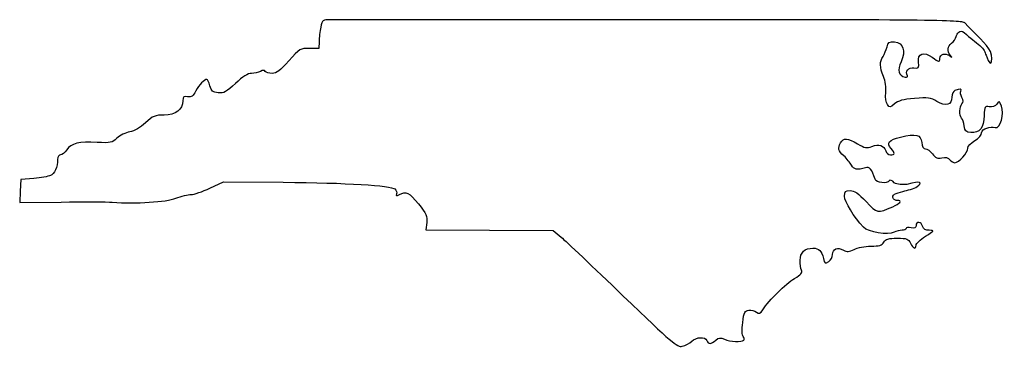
# Model space of a CAD drawing. Extents: x 34 to 174, y 97 to 143.
import ezdxf

# ---------------------------------------------------------------- set-up
doc = ezdxf.new("R2010")
doc.units = 0
doc.layers.add('Layer_1', color=7, linetype='CONTINUOUS')

msp = doc.modelspace()

# ---------------------------------------------------------------- linework, layer by layer
at = {"layer": 'Layer_1', "color": 7}
for points in [[(76.547215, 140.114733), (76.536096, 139.126955), (75.184251, 139.145384)], [(36.037195, 120.67482), (34.202751, 120.500254), (34.117709, 118.86402), (34.03267, 117.227789), (39.903265, 117.311798)], [(61.045575, 119.286535), (62.975106, 120.189471), (71.44893, 120.12362)], [(91.834671, 114.392011), (91.694291, 113.345413), (100.748623, 113.315173), (109.802953, 113.284933), (110.94952, 112.313349)]]:
    msp.add_lwpolyline(points, dxfattribs=at)
msp.add_lwpolyline([(129.481487, 97.52789), (129.481487, 97.527879), (129.481487, 97.52789), (129.481487, 97.52789)], close=True, dxfattribs=at)
for points in [[(78.190282, 143.220941), (77.070396, 143.219248), (77.012684, 143.175551), (76.79029, 142.160844)], [(123.635443, 143.221788), (99.283023, 143.222352), (78.832702, 143.221869), (78.190282, 143.220941)], [(168.301876, 142.726135), (167.898104, 143.163483), (165.497657, 143.220961), (123.635443, 143.221788)], [(171.693925, 139.089083), (170.768541, 140.339348), (169.282971, 141.663455), (168.301876, 142.726135)], [(76.79029, 142.160844), (76.662717, 141.57876), (76.553331, 140.65801), (76.547215, 140.114733)], [(167.031718, 140.823203), (167.117971, 141.260208), (167.556555, 141.897615), (168.166807, 141.38469)], [(168.166807, 141.38469), (169.055742, 140.637529), (169.799548, 140.042142), (170.387783, 139.544026)], [(157.219229, 139.355747), (157.386438, 140.043367), (157.530103, 140.137336), (158.297934, 140.061302)], [(158.297934, 140.061302), (159.544354, 139.937878), (159.909163, 138.804787), (159.205143, 137.243545)], [(166.212207, 138.138635), (165.702344, 138.710403), (165.778682, 139.461682), (166.390162, 139.889979)], [(166.390162, 139.889979), (166.682064, 140.094435), (166.970766, 140.514387), (167.031718, 140.823203)], [(75.184251, 139.145384), (73.870038, 139.163305), (73.788854, 139.114215), (72.267609, 137.381495)], [(156.645099, 138.00579), (156.854776, 138.311968), (157.113134, 138.919448), (157.219229, 139.355747)], [(161.676111, 137.181769), (161.533287, 138.405154), (162.4646, 138.742204), (163.622451, 137.886168)], [(164.73054, 137.724666), (164.73054, 138.333653), (165.492286, 138.554162), (166.074688, 138.113771)], [(170.387783, 139.544026), (171.050179, 138.983112), (171.118236, 138.666583), (171.281558, 138.166626)], [(171.281558, 138.166626), (172.140189, 135.538225), (172.362227, 138.186156), (171.693925, 139.089083)], [(72.267609, 137.381495), (71.032246, 135.974394), (70.533093, 135.599163), (69.896663, 135.599163)], [(156.716916, 135.148234), (156.163809, 136.472006), (156.143664, 137.27357), (156.645099, 138.00579)], [(159.205143, 137.243545), (158.651911, 136.016702), (158.854191, 135.261007), (159.784768, 135.078124)], [(161.038407, 136.389021), (161.725401, 136.288191), (161.773455, 136.347929), (161.676111, 137.181769)], [(163.622451, 137.886168), (164.580248, 137.178038), (164.73054, 137.156132), (164.73054, 137.724666)], [(166.074688, 138.113771), (166.491305, 137.798744), (166.511972, 137.802483), (166.212207, 138.138635)], [(68.211965, 135.882147), (67.921147, 135.726507), (67.349751, 135.599163), (66.9422, 135.599163)], [(68.915624, 135.882147), (68.798714, 136.071315), (68.565426, 136.071315), (68.211965, 135.882147)], [(69.896663, 135.599163), (69.453283, 135.599163), (69.011817, 135.726507), (68.915624, 135.882147)], [(160.106383, 135.264323), (159.741791, 135.854238), (160.277505, 136.500696), (161.038407, 136.389021)], [(60.620269, 134.743522), (60.219251, 134.72244), (59.51382, 133.980034), (59.059609, 133.101039)], [(61.052504, 133.835274), (60.908737, 134.339746), (60.714232, 134.748458), (60.620269, 134.743522)], [(66.9422, 135.599163), (66.438732, 135.599163), (65.716277, 135.140546), (64.688466, 134.168485)], [(157.034444, 132.861647), (157.119131, 133.612993), (157.000036, 134.470635), (156.716916, 135.148234)], [(159.784768, 135.078124), (160.06443, 135.023161), (160.205095, 135.104597), (160.106383, 135.264323)], [(59.059609, 133.101039), (58.665203, 132.337772), (58.438861, 132.180362), (57.887351, 132.285792)], [(62.244817, 132.82793), (61.467608, 132.90317), (61.270741, 133.069498), (61.052504, 133.835274)], [(64.688466, 134.168485), (63.405091, 132.954721), (63.034593, 132.751473), (62.244817, 132.82793)], [(157.264213, 131.159802), (157.039076, 131.467689), (156.950921, 132.120627), (157.034444, 132.861647)], [(166.87029, 133.170059), (166.60896, 133.069777), (166.423873, 132.668127), (166.423873, 132.2013)], [(167.697477, 133.064977), (167.891034, 133.378156), (167.531576, 133.423819), (166.87029, 133.170059)], [(167.84808, 132.188011), (167.671298, 132.518326), (167.603528, 132.91296), (167.697477, 133.064977)], [(57.203862, 131.697641), (57.203862, 130.445523), (56.183815, 129.672476), (54.531624, 129.672476)], [(57.887351, 132.285792), (57.308891, 132.39635), (57.203862, 132.305971), (57.203862, 131.697641)], [(161.123432, 132.030203), (159.462645, 131.897864), (158.788684, 131.71447), (158.28724, 131.258436)], [(164.28867, 131.621574), (163.433856, 132.125927), (163.010531, 132.180577), (161.123432, 132.030203)], [(166.423873, 132.2013), (166.423873, 131.101991), (165.564676, 130.868712), (164.28867, 131.621574)], [(167.861118, 131.279066), (168.084127, 131.502075), (168.080515, 131.753679), (167.84808, 132.188011)], [(173.476931, 130.949016), (173.200193, 131.676895), (173.153524, 131.69619), (172.809083, 131.225139)], [(158.28724, 131.258436), (157.663975, 130.691612), (157.610347, 130.686442), (157.264213, 131.159802)], [(167.813256, 129.235032), (167.454969, 129.603781), (167.485399, 130.903346), (167.861118, 131.279066)], [(171.742247, 130.851844), (171.080898, 130.978271), (171.044681, 130.915598), (171.024996, 129.610673)], [(172.809083, 131.225139), (172.564896, 130.891191), (172.201527, 130.764047), (171.742247, 130.851844)], [(172.593014, 127.894595), (173.336077, 127.670008), (173.873513, 129.905928), (173.476931, 130.949016)], [(54.531624, 129.672476), (53.243186, 129.672476), (52.959457, 129.553853), (51.912249, 128.57735)], [(168.166034, 128.120254), (168.115285, 128.585921), (167.956535, 129.087571), (167.813256, 129.235032)], [(171.024996, 129.610673), (170.999031, 127.889707), (170.352861, 127.068655), (169.119395, 127.189339)], [(49.66696, 127.28526), (49.077979, 127.176932), (48.261228, 126.770769), (47.85196, 126.382677)], [(51.912249, 128.57735), (51.176626, 127.891389), (50.337726, 127.408631), (49.66696, 127.28526)], [(169.119395, 127.189339), (168.394518, 127.260261), (168.24371, 127.407519), (168.166034, 128.120254)], [(170.657195, 127.150423), (170.657195, 127.774377), (171.90893, 128.101359), (172.593014, 127.894595)], [(45.029738, 125.797303), (42.500169, 125.943677), (41.321262, 125.65151), (40.716372, 124.728333)], [(47.85196, 126.382677), (47.166434, 125.73262), (46.944187, 125.686522), (45.029738, 125.797303)], [(150.629346, 125.739919), (151.01706, 126.464366), (151.596812, 126.428225), (153.026277, 125.590505)], [(157.781856, 124.912519), (157.084601, 125.682977), (157.466758, 126.145709), (159.129789, 126.544664)], [(159.129789, 126.544664), (161.36116, 127.079961), (162.029798, 126.912639), (162.137855, 125.791921)], [(168.68164, 124.951889), (168.68164, 125.231349), (169.12419, 125.719291), (169.669418, 126.040982)], [(169.669418, 126.040982), (170.237195, 126.37598), (170.657195, 126.847709), (170.657195, 127.150423)], [(40.716372, 124.728333), (40.464001, 124.343167), (40.069945, 124.028032), (39.84069, 124.028032)], [(151.090133, 123.867727), (150.263789, 124.633557), (150.192424, 124.923517), (150.629346, 125.739919)], [(153.026277, 125.590505), (154.050659, 124.990176), (154.327854, 124.938656), (155.055564, 125.213337)], [(155.055564, 125.213337), (156.069185, 125.595934), (156.828995, 125.356359), (157.029127, 124.591051)], [(157.029127, 124.591051), (157.110492, 124.279918), (157.414158, 124.028032), (157.707889, 124.028032)], [(157.707889, 124.028032), (158.359529, 124.028032), (158.378373, 124.253378), (157.781856, 124.912519)], [(162.137855, 125.791921), (162.195727, 125.191688), (162.376762, 124.874699), (162.661682, 124.874699)], [(162.661682, 124.874699), (162.901147, 124.874699), (163.352226, 124.550321), (163.664084, 124.153858)], [(166.870332, 122.899143), (167.404387, 122.899143), (168.68164, 124.346647), (168.68164, 124.951889)], [(39.423862, 123.340849), (39.423862, 122.311751), (38.967303, 121.309967), (38.387147, 121.06609)], [(39.84069, 124.028032), (39.587193, 124.028032), (39.423862, 123.758764), (39.423862, 123.340849)], [(152.162674, 122.540645), (151.986892, 122.886751), (151.504249, 123.483936), (151.090133, 123.867727)], [(163.664084, 124.153858), (164.110334, 123.586543), (164.394919, 123.469001), (165.000288, 123.601961)], [(165.000288, 123.601961), (165.51551, 123.715124), (165.888918, 123.626994), (166.131226, 123.335024)], [(166.131226, 123.335024), (166.33019, 123.09529), (166.662786, 122.899143), (166.870332, 122.899143)], [(154.160463, 122.186775), (153.011604, 121.821274), (152.480233, 121.915395), (152.162674, 122.540645)], [(155.523859, 120.57081), (155.080504, 121.958045), (154.733667, 122.369133), (154.160463, 122.186775)], [(38.387147, 121.06609), (38.103618, 120.946902), (37.04614, 120.770832), (36.037195, 120.67482)], [(157.527501, 120.34885), (157.22821, 119.864588), (155.695292, 120.034404), (155.523859, 120.57081)], [(158.24971, 120.066628), (157.940361, 120.375978), (157.62132, 120.500652), (157.527501, 120.34885)], [(161.51192, 119.506036), (162.271222, 120.002104), (162.10392, 120.499932), (160.033544, 119.78569)], [(58.371621, 118.383458), (58.781055, 118.383534), (59.984335, 118.78992), (61.045575, 119.286535)], [(71.44893, 120.12362), (80.47738, 120.053457), (86.720711, 119.678276), (87.334333, 119.169015)], [(87.334333, 119.169015), (87.540702, 118.997743), (87.643129, 118.684521), (87.561945, 118.472965)], [(87.953881, 118.377068), (88.916253, 118.892115), (89.324699, 118.692195), (90.660618, 117.052218)], [(151.183862, 118.137078), (151.183862, 118.837457), (151.291801, 118.948032), (151.975479, 118.948032)], [(151.975479, 118.948032), (152.56935, 118.948032), (153.137768, 118.556951), (154.251017, 117.38243)], [(160.033544, 119.78569), (159.606683, 119.80172), (158.554493, 119.761842), (158.24971, 120.066628)], [(159.470316, 118.825327), (160.121196, 118.975501), (161.056069, 119.208218), (161.51192, 119.506036)], [(47.184973, 117.294498), (50.564514, 117.051835), (54.80341, 117.311487), (56.216084, 117.847696)], [(56.216084, 117.847696), (56.992195, 118.142288), (57.962188, 118.383379), (58.371621, 118.383458)], [(87.561945, 118.472965), (87.447292, 118.174181), (87.534795, 118.152775), (87.953881, 118.377068)], [(153.876959, 113.730626), (152.515497, 115.189755), (151.183862, 117.368575), (151.183862, 118.137078)], [(158.114046, 117.793675), (157.792253, 118.314347), (158.453159, 118.590646), (159.470316, 118.825327)], [(158.02047, 116.646484), (159.097994, 117.125353), (159.402563, 117.536921), (158.679408, 117.536921)], [(158.679408, 117.536921), (158.455735, 117.536921), (158.201323, 117.65246), (158.114046, 117.793675)], [(39.903265, 117.311798), (43.132093, 117.358006), (46.408862, 117.350214), (47.184973, 117.294498)], [(90.660618, 117.052218), (91.821356, 115.627287), (91.958634, 115.316236), (91.834671, 114.392011)], [(154.251017, 117.38243), (155.852884, 115.692384), (155.867281, 115.689573), (158.02047, 116.646484)], [(158.2323, 113.017555), (157.357981, 112.549637), (154.549932, 113.009371), (153.876959, 113.730626)], [(159.349753, 113.303588), (159.029104, 113.303588), (158.526249, 113.174874), (158.2323, 113.017555)], [(159.932751, 113.546674), (159.932751, 113.412977), (159.670403, 113.303588), (159.349753, 113.303588)], [(160.638307, 113.654884), (160.250251, 113.729066), (159.932751, 113.680368), (159.932751, 113.546674)], [(161.343862, 113.976242), (161.343862, 113.641774), (161.155555, 113.556007), (160.638307, 113.654884)], [(162.272303, 113.868032), (162.096264, 114.541205), (161.343862, 114.628897), (161.343862, 113.976242)], [(163.22244, 113.298225), (162.659932, 113.301979), (162.375763, 113.472404), (162.272303, 113.868032)], [(162.684418, 112.451039), (163.960119, 113.252138), (163.986148, 113.293123), (163.22244, 113.298225)], [(110.94952, 112.313349), (111.580128, 111.778975), (115.525084, 108.039415), (119.716084, 104.003208)], [(156.762811, 111.610254), (157.046064, 112.063816), (157.420959, 112.174699), (158.671192, 112.174699)], [(158.671192, 112.174699), (160.056926, 112.174699), (160.262231, 112.097539), (160.548546, 111.469143)], [(161.343862, 111.186402), (161.343862, 111.41895), (161.947112, 111.988037), (162.684418, 112.451039)], [(144.871971, 109.039134), (144.880635, 110.138463), (145.538831, 110.763588), (146.68769, 110.763588)], [(146.68769, 110.763588), (147.549212, 110.763588), (147.92071, 110.396617), (148.186781, 109.282756)], [(149.490529, 109.852554), (149.490529, 110.661079), (150.174232, 110.946183), (151.023357, 110.491745)], [(151.023357, 110.491745), (151.554383, 110.207548), (151.828779, 110.226262), (152.542525, 110.595355)], [(152.542525, 110.595355), (153.021623, 110.843106), (154.087867, 111.04581), (154.911958, 111.04581)], [(154.911958, 111.04581), (156.104661, 111.04581), (156.482215, 111.160951), (156.762811, 111.610254)], [(160.548546, 111.469143), (160.904888, 110.687057), (161.343862, 110.531), (161.343862, 111.186402)], [(148.186781, 109.282756), (148.351855, 108.591701), (148.432732, 108.545422), (148.931252, 108.856756)], [(148.931252, 108.856756), (149.238854, 109.048856), (149.490529, 109.496966), (149.490529, 109.852554)], [(145.07707, 107.624926), (144.960126, 107.876578), (144.86783, 108.512973), (144.871971, 109.039134)], [(139.578433, 102.018574), (140.442973, 103.358562), (142.857192, 105.741838), (144.070045, 106.452618)], [(144.070045, 106.452618), (144.991901, 106.992859), (145.237779, 107.279097), (145.07707, 107.624926)], [(119.716084, 104.003208), (126.749979, 97.229113), (127.39799, 96.677253), (128.140931, 96.828419)], [(136.724545, 100.203989), (136.905438, 101.658517), (137.015948, 101.885466), (137.582447, 101.965806)], [(137.582447, 101.965806), (137.94009, 102.016527), (138.433635, 101.891272), (138.679214, 101.687462)], [(138.679214, 101.687462), (139.059697, 101.371686), (139.192658, 101.420646), (139.578433, 102.018574)], [(136.79238, 98.202466), (136.62789, 98.400665), (136.600562, 99.207039), (136.724545, 100.203989)], [(129.481487, 97.527879), (130.121287, 98.16768), (131.380549, 98.234211), (131.608469, 97.640254)], [(132.888897, 97.685032), (133.313441, 98.06924), (133.534793, 98.094533), (134.123845, 97.826143)], [(136.882155, 97.684843), (136.984288, 97.786979), (136.943891, 98.019908), (136.79238, 98.202466)], [(128.140931, 96.828419), (128.583597, 96.918488), (129.186847, 97.23325), (129.481487, 97.52789)], [(131.608469, 97.640254), (131.819963, 97.089111), (132.246912, 97.104043), (132.888897, 97.685032)], [(134.123845, 97.826143), (134.902281, 97.471463), (136.582692, 97.385379), (136.882155, 97.684843)]]:
    msp.add_open_spline(points, degree=3, dxfattribs=at)

doc.saveas('drawing.dxf')
